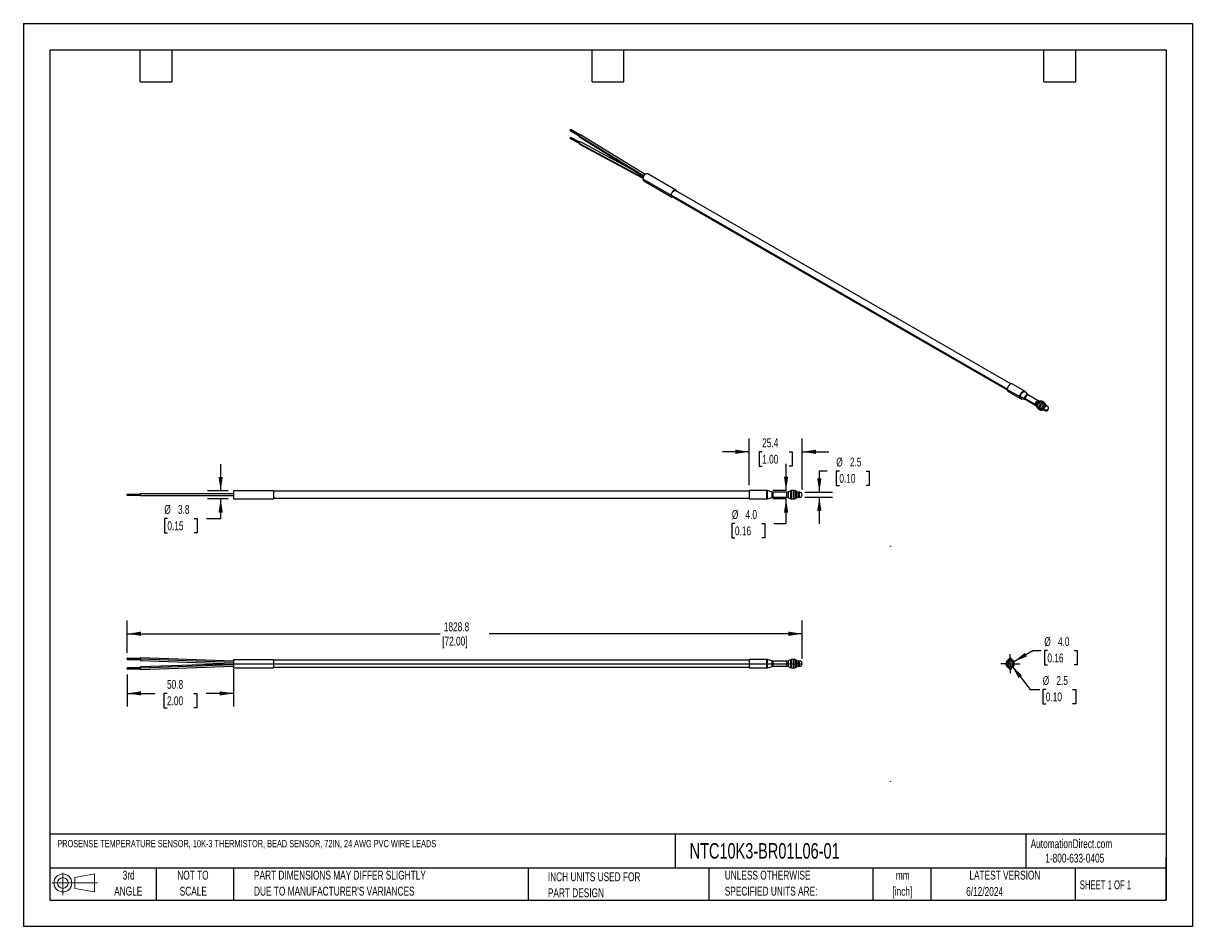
# Model space of a CAD drawing. Header units: millimetres. Extents: x 0 to 559, y 0 to 432.
import ezdxf

# ---------------------------------------------------------------- set-up
doc = ezdxf.new("R2010")
doc.units = ezdxf.units.MM
doc.header["$LTSCALE"] = 2
doc.linetypes.add('CENTERX2', pattern=[20.32, 12.7, -2.54, 2.54, -2.54])
doc.layers.add('CENTER', color=40, linetype='CENTERX2')
doc.layers.add('SLD-DEFPOINTS', color=7, linetype='Continuous')
doc.layers.add('DIMENSIONS', color=140, linetype='Continuous', lineweight=25)
doc.layers.add('TEXT', color=140, linetype='Continuous', lineweight=25)
doc.styles.add('SLDTEXTSTYLE0', font='TXT', dxfattribs={"width": 0.7})
doc.styles.add('SLDTEXTSTYLE1', font='TXT', dxfattribs={"width": 0.65})
doc.dimstyles.new('SLDDIMSTYLE0', dxfattribs={"dimtxt": 4.316016, "dimasz": 6.604, "dimexe": 0, "dimexo": 0.0625, "dimgap": 1.079004, "dimtad": 0, "dimtih": 1, "dimtoh": 1, "dimdec": 1, "dimrnd": 1e-09, "dimzin": 4, "dimdsep": 46, "dimtxsty": 'SLDTEXTSTYLE0', "dimsah": 1, "dimcen": 0, "dimadec": 0, "dimazin": 1, "dimtfac": 1, "dimtdec": 1, "dimtofl": 0, "dimtmove": 0, "dimatfit": 3, "dimfxl": 0, "dimfrac": 2, "dimtolj": 1, "dimtzin": 12, "dimarcsym": 0})
doc.dimstyles.new('SLDDIMSTYLE1', dxfattribs={"dimtxt": 4.316016, "dimasz": 6.604, "dimexe": 0, "dimexo": 0.0625, "dimgap": 1.079004, "dimtad": 0, "dimtih": 1, "dimtoh": 1, "dimdec": 1, "dimrnd": 1e-09, "dimzin": 12, "dimdsep": 46, "dimtxsty": 'SLDTEXTSTYLE0', "dimsah": 1, "dimcen": 0, "dimadec": 0, "dimazin": 3, "dimtfac": 1, "dimtdec": 1, "dimtofl": 0, "dimtmove": 0, "dimatfit": 3, "dimfxl": 0, "dimfrac": 2, "dimtolj": 1, "dimtzin": 12, "dimarcsym": 0})
doc.dimstyles.new('SLDDIMSTYLE2', dxfattribs={"dimtxt": 4.316016, "dimasz": 6.604, "dimexe": 0, "dimexo": 0.0625, "dimgap": 1.079004, "dimtad": 0, "dimtih": 1, "dimtoh": 1, "dimdec": 1, "dimrnd": 1e-09, "dimzin": 12, "dimdsep": 46, "dimtxsty": 'SLDTEXTSTYLE0', "dimsah": 1, "dimcen": 0.09, "dimadec": 0, "dimazin": 3, "dimtfac": 1, "dimtdec": 1, "dimtofl": 0, "dimtmove": 0, "dimatfit": 3, "dimfxl": 0, "dimfrac": 2, "dimtolj": 1, "dimtzin": 12, "dimarcsym": 0})
doc.dimstyles.new('SLDDIMSTYLE3', dxfattribs={"dimtxt": 4.316016, "dimasz": 6.604, "dimexe": 0, "dimexo": 0.0625, "dimgap": 1.079004, "dimtad": 0, "dimtih": 1, "dimtoh": 1, "dimdec": 1, "dimrnd": 1e-09, "dimzin": 12, "dimdsep": 46, "dimtxsty": 'SLDTEXTSTYLE0', "dimsah": 1, "dimcen": 0.09, "dimadec": 0, "dimazin": 3, "dimtfac": 1, "dimtdec": 1, "dimtmove": 0, "dimatfit": 0, "dimfxl": 0, "dimfrac": 2, "dimtolj": 1, "dimtzin": 12, "dimarcsym": 0})
doc.dimstyles.new('SLDDIMSTYLE4', dxfattribs={"dimtxt": 4.316016, "dimasz": 6.604, "dimexe": 0, "dimexo": 0.0625, "dimgap": 1.079004, "dimtad": 0, "dimtih": 1, "dimtoh": 1, "dimdec": 1, "dimrnd": 1e-09, "dimzin": 4, "dimdsep": 46, "dimtxsty": 'SLDTEXTSTYLE0', "dimsah": 1, "dimcen": 0.09, "dimadec": 0, "dimazin": 1, "dimtfac": 1, "dimtdec": 1, "dimtmove": 0, "dimatfit": 0, "dimfxl": 0, "dimfrac": 2, "dimtolj": 1, "dimtzin": 12, "dimarcsym": 0})

# ---------------------------------------------------------------- blocks, each defined once
blk = doc.blocks.new('Block11')
at = {"color": 7, "linetype": 'Continuous', "lineweight": 18}
for p, q in [((0, 5.76), (21.75, 5.76)), ((5.18, 10.62), (5.18, 0)), ((10.96, 8.33), (20.35, 10.06)), ((10.96, 3.19), (10.96, 8.33)), ((20.35, 10.06), (20.35, 1.46)), ((10.96, 3.19), (20.35, 1.46))]:
    blk.add_line(p, q, dxfattribs=at)
for radius in [4.3, 2.57]:
    blk.add_circle((5.18, 5.76), radius, dxfattribs=at)
blk = doc.blocks.new('Block12')
at = {"layer": 'SLD-DEFPOINTS'}
blk.add_blockref('Block11', (0, 0), dxfattribs=at)
blk = doc.blocks.new('SW_NOTE_0')
at = {"layer": 'TEXT', "color": 0, "linetype": 'CENTERX2', "lineweight": 18, "char_height": 4.233, "attachment_point": 2, "style": 'SLDTEXTSTYLE0'}
for s, insert in [('mm', (5.69, 5.46)), ('[inch]', (5.52, -2.19))]:
    blk.add_mtext(s, dxfattribs=dict(at, insert=insert))
blk = doc.blocks.new('SW_NOTE_0_1')
at = {"layer": 'TEXT', "color": 0, "linetype": 'CENTERX2', "lineweight": 18, "char_height": 4.2333, "attachment_point": 1, "style": 'SLDTEXTSTYLE0'}
for s, insert in [('UNLESS OTHERWISE', (0, 5.46)), ('SPECIFIED UNITS ARE:', (0, -2.19))]:
    blk.add_mtext(s, dxfattribs=dict(at, insert=insert))
blk = doc.blocks.new('SW_NOTE_0_2')
at = {"layer": 'TEXT', "color": 0, "linetype": 'CENTERX2', "lineweight": 18, "char_height": 4.2333, "attachment_point": 1, "style": 'SLDTEXTSTYLE0'}
for s, insert in [('PART DIMENSIONS MAY DIFFER SLIGHTLY', (0, 5.46)), ("DUE TO MANUFACTURER'S VARIANCES", (0, -2.19))]:
    blk.add_mtext(s, dxfattribs=dict(at, insert=insert))
blk = doc.blocks.new('SW_NOTE_0_3')
at = {"layer": 'TEXT', "color": 0, "linetype": 'CENTERX2', "lineweight": 18, "char_height": 4.233, "attachment_point": 2, "style": 'SLDTEXTSTYLE0'}
for s, insert in [('NOT TO', (10.52, 5.46)), ('SCALE', (10.71, -2.19))]:
    blk.add_mtext(s, dxfattribs=dict(at, insert=insert))
blk = doc.blocks.new('SW_NOTE_0_4')
at = {"layer": 'TEXT', "color": 0, "linetype": 'CENTERX2', "lineweight": 18, "char_height": 4.233, "attachment_point": 2, "style": 'SLDTEXTSTYLE0'}
for s, insert in [('3rd', (4.63, 5.46)), ('ANGLE', (4.44, -2.19))]:
    blk.add_mtext(s, dxfattribs=dict(at, insert=insert))
blk = doc.blocks.new('SW_NOTE_0_5')
at = {"layer": 'TEXT', "color": 0, "linetype": 'CENTERX2', "lineweight": 18, "char_height": 4.2333, "attachment_point": 1, "style": 'SLDTEXTSTYLE0'}
for s, insert in [('INCH UNITS USED FOR', (0, 5.46)), ('PART DESIGN', (0, -2.19))]:
    blk.add_mtext(s, dxfattribs=dict(at, insert=insert))
blk = doc.blocks.new('_D')
at = {"layer": 'DIMENSIONS'}
for p, q in [((473.39, 126.72), (482.45, 131.95)), ((482.45, 131.95), (486.5, 131.95)), ((489.4, 131.95), (487.95, 131.95)), ((487.95, 131.95), (487.95, 125.09)), ((502.22, 131.95), (503.67, 131.95)), ((503.67, 131.95), (503.67, 125.09)), ((487.95, 125.09), (489.4, 125.09)), ((503.67, 125.09), (502.22, 125.09))]:
    blk.add_line(p, q, dxfattribs=at)
blk.add_solid([(473.39, 126.72), (479.61, 129.14), (478.6, 130.9)], dxfattribs=at)
at = {"layer": 'DIMENSIONS', "char_height": 4.233, "attachment_point": 1, "style": 'SLDTEXTSTYLE0'}
for s, insert in [('%%c', (487.94, 138.37)), ('4.0', (494.45, 138.37)), ('0.16', (489.4, 130.55))]:
    blk.add_mtext(s, dxfattribs=dict(at, insert=insert))
blk = doc.blocks.new('_D_1')
at = {"layer": 'DIMENSIONS'}
for p, q in [((472.39, 124.73), (481.14, 113.36)), ((481.14, 113.36), (485.75, 113.36)), ((488.65, 113.36), (487.2, 113.36)), ((487.2, 113.36), (487.2, 106.5)), ((501.47, 113.36), (502.92, 113.36)), ((502.92, 113.36), (502.92, 106.5)), ((487.2, 106.5), (488.65, 106.5)), ((502.92, 106.5), (501.47, 106.5))]:
    blk.add_line(p, q, dxfattribs=at)
blk.add_solid([(472.39, 124.73), (475.61, 118.87), (477.22, 120.11)], dxfattribs=at)
at = {"layer": 'DIMENSIONS', "char_height": 4.233, "attachment_point": 1, "style": 'SLDTEXTSTYLE0'}
for s, insert in [('%%c', (487.18, 119.78)), ('2.5', (493.7, 119.78)), ('0.10', (488.65, 111.96))]:
    blk.add_mtext(s, dxfattribs=dict(at, insert=insert))
blk = doc.blocks.new('SW_CENTERMARKSYMBOL_0')
at = {"layer": 'CENTER', "color": 0}
for p, q in [((-2.54, 0), (-4.56, 0)), ((0, 0), (-2.54, 0)), ((0, 2.54), (0, 4.56)), ((0, 0), (0, 2.54)), ((0, 0), (0, -2.54)), ((0, 0), (2.54, 0)), ((2.54, 0), (4.56, 0)), ((0, -2.54), (0, -4.56))]:
    blk.add_line(p, q, dxfattribs=at)
blk = doc.blocks.new('_D_2')
at = {"layer": 'DIMENSIONS'}
for p, q in [((49.67, 130.91), (49.67, 146.36)), ((372.21, 128.24), (372.21, 146.36)), ((49.67, 140.01), (199.2, 140.01)), ((372.21, 140.01), (222.68, 140.01))]:
    blk.add_line(p, q, dxfattribs=at)
for points in [[(49.67, 140.01), (56.28, 138.99), (56.28, 141.02)], [(372.21, 140.01), (365.6, 141.02), (365.6, 138.99)]]:
    blk.add_solid(points, dxfattribs=at)
at = {"layer": 'DIMENSIONS', "char_height": 4.233, "attachment_point": 1, "style": 'SLDTEXTSTYLE0'}
for s, insert in [('1828.8', (200.94, 145.46)), ('[72.00]', (200.17, 138.6))]:
    blk.add_mtext(s, dxfattribs=dict(at, insert=insert))
blk = doc.blocks.new('_D_3')
at = {"layer": 'DIMENSIONS'}
for p, q in [((100.45, 123.16), (100.45, 105.16)), ((49.67, 120.5), (49.67, 105.16)), ((49.67, 111.51), (62.8, 111.51)), ((68.65, 111.51), (67.2, 111.51)), ((67.2, 111.51), (67.2, 104.65)), ((81.47, 111.51), (82.92, 111.51)), ((82.92, 111.51), (82.92, 104.65)), ((100.45, 111.51), (87.32, 111.51)), ((67.2, 104.65), (68.65, 104.65)), ((82.92, 104.65), (81.47, 104.65))]:
    blk.add_line(p, q, dxfattribs=at)
for points in [[(49.67, 111.51), (56.28, 110.49), (56.28, 112.52)], [(100.45, 111.51), (93.84, 112.52), (93.84, 110.49)]]:
    blk.add_solid(points, dxfattribs=at)
at = {"layer": 'DIMENSIONS', "char_height": 4.233, "attachment_point": 1, "style": 'SLDTEXTSTYLE0'}
for s, insert in [('50.8', (68.65, 117.93)), ('2.00', (68.65, 110.1))]:
    blk.add_mtext(s, dxfattribs=dict(at, insert=insert))
blk = doc.blocks.new('_D_4')
at = {"layer": 'DIMENSIONS'}
for p, q in [((384.18, 217.8), (380.4, 217.8)), ((380.4, 217.8), (380.4, 207.71)), ((389.98, 217.8), (388.53, 217.8)), ((388.53, 217.8), (388.53, 210.94)), ((402.8, 217.8), (404.25, 217.8)), ((404.25, 217.8), (404.25, 210.94)), ((373.48, 207.71), (386.75, 207.71)), ((388.53, 210.94), (389.98, 210.94)), ((404.25, 210.94), (402.8, 210.94)), ((373.48, 205.25), (386.75, 205.25)), ((380.4, 205.25), (380.4, 192.55))]:
    blk.add_line(p, q, dxfattribs=at)
for points in [[(380.4, 207.71), (381.42, 214.32), (379.39, 214.32)], [(380.4, 205.25), (379.39, 198.64), (381.42, 198.64)]]:
    blk.add_solid(points, dxfattribs=at)
at = {"layer": 'DIMENSIONS', "char_height": 4.233, "attachment_point": 1, "style": 'SLDTEXTSTYLE0'}
for s, insert in [('%%c', (388.51, 224.23)), ('2.5', (395.03, 224.23)), ('0.10', (389.98, 216.4))]:
    blk.add_mtext(s, dxfattribs=dict(at, insert=insert))
blk = doc.blocks.new('_D_5')
at = {"layer": 'DIMENSIONS'}
for p, q in [((346.81, 211.04), (346.81, 233.34)), ((372.21, 209.02), (372.21, 233.34)), ((346.81, 226.99), (334.11, 226.99)), ((353.09, 226.99), (351.64, 226.99)), ((351.64, 226.99), (351.64, 220.13)), ((365.92, 226.99), (367.37, 226.99)), ((367.37, 226.99), (367.37, 220.13)), ((372.21, 226.99), (384.91, 226.99)), ((351.64, 220.13), (353.09, 220.13)), ((367.37, 220.13), (365.92, 220.13))]:
    blk.add_line(p, q, dxfattribs=at)
for points in [[(346.81, 226.99), (340.2, 228.01), (340.2, 225.98)], [(372.21, 226.99), (378.81, 225.98), (378.81, 228.01)]]:
    blk.add_solid(points, dxfattribs=at)
at = {"layer": 'DIMENSIONS', "char_height": 4.233, "attachment_point": 1, "style": 'SLDTEXTSTYLE0'}
for s, insert in [('25.4', (353.09, 233.42)), ('1.00', (353.09, 225.59))]:
    blk.add_mtext(s, dxfattribs=dict(at, insert=insert))
blk = doc.blocks.new('_D_6')
at = {"layer": 'DIMENSIONS'}
for p, q in [((94.3, 208.39), (94.3, 221.09)), ((97.91, 208.39), (87.95, 208.39)), ((97.91, 204.58), (87.95, 204.58)), ((94.3, 195.16), (94.3, 204.58)), ((68.83, 195.16), (67.38, 195.16)), ((67.38, 195.16), (67.38, 188.3)), ((81.66, 195.16), (83.11, 195.16)), ((83.11, 195.16), (83.11, 188.3)), ((87.45, 195.16), (94.3, 195.16)), ((67.38, 188.3), (68.83, 188.3)), ((83.11, 188.3), (81.66, 188.3))]:
    blk.add_line(p, q, dxfattribs=at)
for points in [[(94.3, 208.39), (95.31, 214.99), (93.28, 214.99)], [(94.3, 204.58), (93.28, 197.97), (95.31, 197.97)]]:
    blk.add_solid(points, dxfattribs=at)
at = {"layer": 'DIMENSIONS', "char_height": 4.233, "attachment_point": 1, "style": 'SLDTEXTSTYLE0'}
for s, insert in [('%%c', (67.37, 201.58)), ('3.8', (73.89, 201.58)), ('0.15', (68.83, 193.75))]:
    blk.add_mtext(s, dxfattribs=dict(at, insert=insert))
blk = doc.blocks.new('_D_7')
at = {"layer": 'DIMENSIONS'}
for p, q in [((364.5, 208.5), (364.5, 221.2)), ((364.73, 208.5), (358.15, 208.5)), ((364.73, 204.46), (358.15, 204.46)), ((364.5, 192.73), (364.5, 204.46)), ((340.08, 192.73), (338.63, 192.73)), ((338.63, 192.73), (338.63, 185.87)), ((352.9, 192.73), (354.35, 192.73)), ((354.35, 192.73), (354.35, 185.87)), ((358.7, 192.73), (364.5, 192.73)), ((338.63, 185.87), (340.08, 185.87)), ((354.35, 185.87), (352.9, 185.87))]:
    blk.add_line(p, q, dxfattribs=at)
for points in [[(364.5, 208.5), (365.52, 215.11), (363.49, 215.11)], [(364.5, 204.46), (363.49, 197.85), (365.52, 197.85)]]:
    blk.add_solid(points, dxfattribs=at)
at = {"layer": 'DIMENSIONS', "char_height": 4.233, "attachment_point": 1, "style": 'SLDTEXTSTYLE0'}
for s, insert in [('%%c', (338.61, 199.15)), ('4.0', (345.13, 199.15)), ('0.16', (340.08, 191.33))]:
    blk.add_mtext(s, dxfattribs=dict(at, insert=insert))

msp = doc.modelspace()

# ---------------------------------------------------------------- linework, layer by layer
at = {"color": 7, "linetype": 'Continuous'}
for p, q in [((0, 431.81), (0, 0.01)), ((0, 431.81), (558.8, 431.81)), ((558.8, 431.81), (558.8, 0.01)), ((558.8, 0.01), (0, 0.01))]:
    msp.add_line(p, q, dxfattribs=at)
for p, q in [((265.65, 378.06), (261.31, 380.74)), ((261.38, 380.6), (265.62, 377.98)), ((265.93, 378.5), (261.68, 381.13)), ((265.64, 374.56), (261.31, 376.89)), ((261.37, 376.75), (265.62, 374.47)), ((265.92, 375), (261.68, 377.28)), ((296.49, 358.78), (265.61, 377.85)), ((265.72, 377.59), (296.42, 358.63)), ((297.16, 359.54), (266.31, 378.6)), ((292.55, 361.02), (266.31, 375.11)), ((296.15, 357.96), (265.61, 374.36)), ((265.72, 374.1), (296.13, 357.77)), ((311.87, 352.07), (298.39, 359.86)), ((296.09, 357.43), (309.57, 349.65)), ((296.48, 356.56), (309.97, 348.77)), ((309.74, 349.75), (470.22, 257.11)), ((309.99, 349.05), (470.22, 256.55)), ((471.87, 259.41), (311.64, 351.91)), ((478.65, 255.93), (472.65, 259.4)), ((470.2, 256.82), (476.21, 253.36)), ((470.62, 255.89), (476.62, 252.43)), ((476.52, 253.22), (478.49, 252.63)), ((477.17, 252.24), (478.92, 251.98)), ((478.81, 252.5), (483.58, 249.74)), ((479.06, 251.93), (483.83, 249.18)), ((480.18, 254.17), (479.08, 255.56)), ((485.07, 251.32), (480.3, 254.07)), ((483.86, 249.49), (484.39, 248.72)), ((483.97, 249.06), (484.54, 248.09)), ((484.67, 248.47), (485.39, 248.05)), ((485.09, 247.54), (485.81, 247.13)), ((486.36, 251.25), (485.24, 251.26)), ((485.99, 247.86), (486.77, 247.75)), ((486.86, 246.94), (487.44, 247.04)), ((487.83, 250.63), (487.12, 251.04)), ((487.37, 247.56), (487.82, 247.29)), ((487.62, 246.99), (488.08, 246.73)), ((488.72, 249.26), (488.51, 249.81)), ((489.31, 248.86), (488.86, 249.13)), ((49.67, 206.18), (49.67, 206.79)), ((49.67, 206.79), (56.02, 206.79)), ((56.02, 207.06), (100.45, 207.06)), ((56.02, 205.9), (56.02, 207.06)), ((100.45, 208.39), (100.45, 204.58)), ((119.52, 208.39), (100.45, 208.39)), ((119.52, 208.39), (119.52, 204.58)), ((346.81, 208.13), (119.52, 208.13)), ((355.29, 208.5), (346.81, 208.5)), ((346.81, 208.5), (346.81, 204.46)), ((355.29, 204.46), (355.29, 208.5)), ((355.68, 204.52), (355.68, 208.44)), ((357.8, 207.77), (355.68, 208.44)), ((357.8, 205.19), (357.8, 207.77)), ((358.18, 207.71), (358.18, 205.25)), ((364.93, 207.71), (358.18, 207.71)), ((364.93, 205.25), (364.93, 207.71)), ((366.76, 208.4), (365.44, 207.82)), ((365.44, 207.82), (365.44, 205.14)), ((366.76, 204.56), (366.76, 208.4)), ((368.28, 208.5), (367.27, 208.5)), ((367.27, 204.46), (367.27, 208.5)), ((368.28, 204.46), (368.28, 208.5)), ((368.95, 204.64), (368.95, 208.32)), ((369.63, 207.9), (368.95, 208.32)), ((369.63, 205.06), (369.63, 207.9)), ((370.29, 207.71), (370.29, 205.25)), ((370.94, 207.71), (370.29, 207.71)), ((370.94, 205.25), (370.94, 207.71)), ((56.02, 206.18), (49.67, 206.18)), ((100.45, 205.9), (56.02, 205.9)), ((100.45, 204.58), (119.52, 204.58)), ((119.52, 204.83), (346.81, 204.83)), ((346.81, 204.46), (355.29, 204.46)), ((355.68, 204.52), (357.8, 205.19)), ((358.18, 205.25), (364.93, 205.25)), ((365.44, 205.14), (366.76, 204.56)), ((367.27, 204.46), (368.28, 204.46)), ((368.95, 204.64), (369.63, 205.06)), ((370.29, 205.25), (370.94, 205.25)), ((56.02, 128.15), (49.67, 128.37)), ((49.67, 128.06), (49.67, 128.36)), ((56.02, 127.84), (49.67, 128.06)), ((49.67, 128.06), (49.67, 127.76)), ((49.67, 127.76), (56.03, 127.54)), ((56.03, 123.87), (49.67, 123.65)), ((49.67, 123.35), (49.67, 123.65)), ((56.02, 123.57), (49.67, 123.35)), ((49.67, 123.35), (49.67, 123.04)), ((49.67, 123.04), (56.02, 123.26)), ((100.45, 126.87), (56.02, 128.43)), ((56.02, 127.84), (56.02, 128.42)), ((100.45, 126.29), (56.02, 127.84)), ((56.02, 127.84), (56.02, 127.26)), ((56.02, 127.26), (100.47, 125.7)), ((100.47, 125.7), (56.02, 124.15)), ((100.45, 125.12), (56.02, 123.57)), ((56.02, 122.98), (100.45, 124.54)), ((56.02, 123.57), (56.02, 124.15)), ((56.02, 123.57), (56.02, 122.99)), ((119.52, 127.61), (100.45, 127.61)), ((100.45, 127.61), (100.45, 125.7)), ((100.45, 125.7), (119.52, 125.7)), ((100.45, 125.7), (100.45, 123.8)), ((100.45, 123.8), (119.52, 123.8)), ((119.52, 127.61), (119.52, 125.7)), ((346.81, 127.36), (119.52, 127.36)), ((119.52, 125.7), (119.52, 123.8)), ((119.52, 125.7), (346.81, 125.7)), ((119.52, 124.05), (346.81, 124.05)), ((355.29, 127.73), (346.81, 127.73)), ((346.81, 127.73), (346.81, 125.7)), ((346.81, 125.7), (355.29, 125.7)), ((346.81, 125.7), (346.81, 123.68)), ((346.81, 123.68), (355.29, 123.68)), ((355.29, 125.7), (355.29, 127.73)), ((355.29, 125.7), (355.68, 125.7)), ((355.29, 123.68), (355.29, 125.7)), ((357.8, 127), (355.68, 127.67)), ((355.68, 125.7), (355.68, 127.67)), ((355.68, 125.7), (357.8, 125.7)), ((355.68, 123.74), (355.68, 125.7)), ((355.68, 123.74), (357.8, 124.41)), ((357.8, 125.7), (357.8, 127)), ((358.18, 125.7), (357.8, 125.7)), ((357.8, 124.41), (357.8, 125.7)), ((364.93, 126.94), (358.18, 126.94)), ((358.18, 126.94), (358.18, 125.7)), ((358.18, 125.7), (364.93, 125.7)), ((358.18, 125.7), (358.18, 124.47)), ((358.18, 124.47), (364.93, 124.47)), ((364.93, 125.7), (364.93, 126.94)), ((365.44, 125.7), (364.93, 125.7)), ((364.93, 124.47), (364.93, 125.7)), ((366.76, 127.62), (365.44, 127.04)), ((365.44, 127.04), (365.44, 125.7)), ((365.44, 125.7), (366.76, 125.7)), ((365.44, 125.7), (365.44, 124.36)), ((365.44, 124.36), (366.76, 123.79)), ((366.76, 125.7), (366.76, 127.62)), ((366.76, 125.7), (367.27, 125.7)), ((366.76, 123.79), (366.76, 125.7)), ((368.28, 127.73), (367.27, 127.73)), ((367.27, 125.7), (367.27, 127.73)), ((367.27, 125.7), (368.28, 125.7)), ((367.27, 123.68), (367.27, 125.7)), ((367.27, 123.68), (368.28, 123.68)), ((368.28, 125.7), (368.28, 127.73)), ((368.28, 125.7), (368.95, 125.7)), ((368.28, 123.68), (368.28, 125.7)), ((369.63, 127.12), (368.95, 127.54)), ((368.95, 125.7), (368.95, 127.54)), ((368.95, 125.7), (369.63, 125.7)), ((368.95, 123.87), (368.95, 125.7)), ((368.95, 123.87), (369.63, 124.28)), ((369.63, 125.7), (369.63, 127.12)), ((370.29, 125.7), (369.63, 125.7)), ((369.63, 124.28), (369.63, 125.7)), ((370.94, 126.94), (370.29, 126.94)), ((370.29, 126.94), (370.29, 125.7)), ((370.29, 125.7), (370.94, 125.7)), ((370.29, 125.7), (370.29, 124.47)), ((370.29, 124.47), (370.94, 124.47)), ((370.94, 125.7), (370.94, 126.94)), ((370.94, 125.7), (372.21, 125.7)), ((370.94, 124.47), (370.94, 125.7)), ((469.61, 125.7), (469.8, 125.7)), ((469.8, 125.7), (470.21, 125.7)), ((470.4, 125.7), (470.21, 125.7)), ((470.4, 125.7), (471.63, 125.7)), ((471.05, 127.64), (471.05, 127.84)), ((471.05, 123.77), (471.05, 123.57)), ((471.63, 125.7), (472.87, 125.7)), ((472.22, 127.84), (472.22, 127.64)), ((472.22, 123.57), (472.22, 123.77)), ((473.05, 125.7), (472.87, 125.7)), ((473.05, 125.7), (473.47, 125.7)), ((473.47, 125.7), (473.66, 125.7))]:
    msp.add_line(p, q)
at = {"flags": 128}
for points in [[(261.31, 380.74), (261.33, 380.83), (261.36, 380.92), (261.42, 381.01), (261.48, 381.08), (261.55, 381.12), (261.62, 381.14), (261.68, 381.13), (261.68, 381.12)], [(261.31, 376.89), (261.33, 376.98), (261.36, 377.07), (261.42, 377.16), (261.48, 377.23), (261.55, 377.27), (261.62, 377.29), (261.68, 377.28)], [(265.61, 377.85), (265.63, 378.02), (265.7, 378.2), (265.8, 378.37), (265.93, 378.5), (266.07, 378.59), (266.2, 378.62), (266.31, 378.59), (266.32, 378.59)], [(265.61, 374.36), (265.63, 374.53), (265.7, 374.71), (265.8, 374.88), (265.93, 375.01), (266.07, 375.1), (266.2, 375.13), (266.31, 375.11)], [(298.39, 359.86), (298.11, 359.95), (297.67, 359.88), (297.2, 359.61), (296.76, 359.17), (296.4, 358.61), (296.17, 358.01), (296.09, 357.43)], [(312.22, 351.58), (312.19, 351.69), (311.95, 352.02), (311.59, 352.16), (311.16, 352.09), (310.69, 351.82), (310.25, 351.38), (309.89, 350.83), (309.66, 350.22), (309.57, 349.65)], [(309.57, 349.65), (309.66, 349.16), (309.89, 348.83), (310.25, 348.69), (310.57, 348.72)], [(309.74, 349.74), (309.83, 350.32), (310.09, 350.9), (310.47, 351.42), (310.92, 351.78), (311.37, 351.94), (311.75, 351.86), (311.85, 351.79)], [(310.2, 348.93), (310.09, 348.98), (309.83, 349.28), (309.74, 349.74)], [(472.65, 259.4), (472.35, 259.49), (471.88, 259.42), (471.39, 259.13), (470.92, 258.66), (470.54, 258.08), (470.29, 257.44), (470.2, 256.82)], [(476.21, 253.36), (476.29, 253.97), (476.54, 254.61), (476.92, 255.2), (477.39, 255.66), (477.88, 255.95), (478.35, 256.02), (478.65, 255.93)], [(476.52, 253.22), (476.6, 253.82), (476.84, 254.44), (477.21, 255.01), (477.67, 255.47), (478.15, 255.74), (478.6, 255.81), (478.97, 255.67), (479.08, 255.56)], [(476.64, 252.45), (476.95, 252.29), (477.19, 252.26)], [(478.49, 252.63), (478.56, 253.07), (478.76, 253.53), (479.06, 253.93), (479.41, 254.21), (479.76, 254.34), (480.05, 254.28), (480.18, 254.17)], [(478.92, 251.98), (478.76, 252.04), (478.56, 252.27), (478.49, 252.63)], [(479.08, 255.54), (478.8, 255.83), (478.64, 255.92)], [(480.3, 254.07), (480.01, 254.13), (479.68, 254.01), (479.35, 253.74), (479.06, 253.36), (478.87, 252.92), (478.81, 252.5)], [(478.81, 252.5), (478.87, 252.15), (479.06, 251.93), (479.06, 251.93)], [(478.93, 251.98), (478.96, 251.98), (479.06, 251.92)], [(480.3, 254.08), (480.22, 254.12), (480.2, 254.16)], [(483.58, 249.74), (483.64, 250.17), (483.83, 250.6), (484.12, 250.98), (484.45, 251.25), (484.78, 251.37), (485.07, 251.32), (485.07, 251.31)], [(483.83, 249.18), (483.64, 249.4), (483.58, 249.74)], [(483.83, 249.17), (483.91, 249.13), (483.96, 249.06)], [(485.24, 251.26), (485.17, 251.26), (484.81, 251.13), (484.45, 250.84), (484.14, 250.43), (483.94, 249.95), (483.86, 249.49)], [(483.86, 249.49), (483.94, 249.12), (483.97, 249.06)], [(484.53, 248.1), (484.47, 248.23), (484.39, 248.72)], [(484.67, 248.47), (484.76, 249.08), (485.01, 249.72), (485.39, 250.31), (485.86, 250.78), (486.35, 251.06), (486.82, 251.14), (487.12, 251.04)], [(485.23, 251.27), (485.17, 251.27), (485.07, 251.33)], [(485.39, 248.05), (485.48, 248.67), (485.72, 249.31), (486.11, 249.9), (486.57, 250.36), (487.07, 250.65), (487.54, 250.72), (487.83, 250.63)], [(485.99, 247.86), (486.07, 248.42), (486.29, 249), (486.64, 249.53), (487.06, 249.96), (487.51, 250.22), (487.94, 250.28), (488.28, 250.15), (488.51, 249.83), (488.51, 249.81)], [(486.86, 246.94), (486.64, 246.93), (486.29, 247.07), (486.07, 247.39), (485.99, 247.86)], [(487.1, 251.03), (486.79, 251.19), (486.35, 251.24)], [(486.77, 247.75), (486.84, 248.24), (487.06, 248.74), (487.39, 249.18), (487.77, 249.49), (488.15, 249.62), (488.48, 249.56), (488.7, 249.31), (488.72, 249.26)], [(487.44, 247.04), (487.39, 247.04), (487.06, 247.1), (486.84, 247.35), (486.77, 247.75)], [(488.86, 249.13), (488.57, 249.18), (488.24, 249.07), (487.91, 248.8), (487.62, 248.42), (487.43, 247.98), (487.37, 247.56)], [(487.37, 247.56), (487.43, 247.21), (487.62, 246.99), (487.62, 246.99)], [(487.44, 247.05), (487.44, 247.04), (487.52, 247.03), (487.62, 246.98)], [(487.82, 247.29), (487.89, 247.72), (488.08, 248.15), (488.36, 248.53), (488.7, 248.8), (489.03, 248.92), (489.31, 248.86)], [(488.08, 246.73), (488.08, 246.73), (487.89, 246.95), (487.82, 247.29)], [(488.86, 249.14), (488.78, 249.18), (488.72, 249.26), (488.72, 249.26)], [(489.78, 247.17), (489.93, 247.6), (489.94, 247.78)]]:
    msp.add_lwpolyline(points, dxfattribs=at)
for centre, radius, start, end in [((261.48, 380.73), 0.162, 176.1366, 231.8053), ((261.45, 376.86), 0.136, 170.5695, 239.6877), ((265.92, 377.83), 0.31, 176.1366, 231.8053), ((265.86, 374.32), 0.261, 170.5695, 239.6877), ((296.98, 357.31), 0.907, 172.4814, 236.2064), ((471.16, 256.69), 0.963, 172.4814, 236.2064), ((477.16, 253.23), 0.962, 172.4669, 236.3436), ((476.93, 254.64), 1.47, 240.4593, 253.6916), ((477.37, 253.08), 0.868, 170.743, 256.3155), ((478.08, 251.22), 1.47, 60.4593, 73.6916), ((483.17, 248.99), 0.856, 35.7832, 61.3828), ((486.91, 248.79), 2.52, 102.6602, 181.6612), ((485.08, 249.22), 0.856, 215.7832, 241.3828), ((485.48, 248.51), 1.02, 202.0505, 248.346), ((485.63, 248.34), 0.963, 172.4814, 236.2064), ((486.34, 247.93), 0.962, 172.4669, 236.3436), ((486.2, 249.52), 1.67, 241.1938, 262.9393), ((486.53, 248.15), 1.23, 234.6382, 286.6568), ((486.56, 246.09), 1.67, 61.1938, 82.9393), ((487.3, 249.47), 1.25, 15.254, 65.4184), ((488.72, 249.03), 1.96, 242.6845, 296.3673), ((488.72, 247.79), 1.23, 238.9922, 329.9586), ((488.85, 247.87), 1.09, 355.4907, 65.1028), ((489.32, 247.84), 0.622, 296.0476, 354.8712), ((355.29, 207.23), 1.27, 72.4531, 90), ((358.18, 208.98), 1.27, 252.4531, 270), ((364.93, 208.98), 1.27, 270, 293.5975), ((367.27, 207.23), 1.27, 90, 113.5975), ((368.28, 207.23), 1.27, 58.5512, 90), ((370.29, 208.98), 1.27, 238.5512, 270), ((370.94, 206.44), 1.27, 1.6425, 90), ((355.29, 205.73), 1.27, 270, 287.5469), ((358.18, 203.98), 1.27, 90, 107.5469), ((364.93, 203.98), 1.27, 66.4025, 90), ((367.27, 205.73), 1.27, 246.4025, 270), ((368.28, 205.73), 1.27, 270, 301.4488), ((370.29, 203.98), 1.27, 90, 121.4488), ((370.94, 206.52), 1.27, 270, 358.3575), ((355.29, 126.46), 1.27, 72.4531, 90), ((355.29, 124.95), 1.27, 270, 287.5469), ((358.18, 128.21), 1.27, 252.4531, 270), ((358.18, 123.2), 1.27, 90, 107.5469), ((364.93, 128.21), 1.27, 270, 293.5975), ((364.93, 123.2), 1.27, 66.4025, 90), ((367.27, 126.46), 1.27, 90, 113.5975), ((367.27, 124.95), 1.27, 246.4025, 270), ((368.28, 126.46), 1.27, 58.5512, 90), ((368.28, 124.95), 1.27, 270, 301.4488), ((370.29, 128.21), 1.27, 238.5512, 270), ((370.29, 123.2), 1.27, 90, 121.4488), ((370.94, 125.67), 1.27, 1.6425, 90), ((370.94, 125.74), 1.27, 270, 358.3575), ((471.63, 125.7), 2.02, 0, 180), ((471.63, 125.7), 2.02, 180, 0), ((471.63, 125.7), 1.84, 0, 180), ((471.63, 125.7), 1.84, 180, 0), ((471.63, 125.7), 1.42, 0, 180), ((471.63, 125.7), 1.42, 180, 0), ((471.63, 125.7), 1.23, 0, 180), ((471.63, 125.7), 1.23, 180, 0), ((471.63, 127.84), 0.584, 0, 180), ((471.63, 123.57), 0.584, 180, 0)]:
    msp.add_arc(centre, radius, start, end)
at = {"color": 179, "linetype": 'Continuous', "lineweight": 18}
for centre, start, end in [((414.43, 181.46), 57, 131.407), ((414.43, 69.94), 228.593, 302.9999)]:
    msp.add_arc(centre, 0.5, start, end, dxfattribs=at)
at = {"layer": 'TEXT'}
for p, q in [((12.7, 419.1), (546.1, 419.1)), ((12.7, 419.1), (12.7, 12.7)), ((55.88, 403.86), (55.88, 419.1)), ((71.12, 403.86), (71.12, 419.1)), ((271.78, 403.86), (271.78, 419.1)), ((287.02, 403.86), (287.02, 419.1)), ((487.68, 403.86), (487.68, 419.1)), ((502.92, 403.86), (502.92, 419.1)), ((546.1, 419.1), (546.1, 12.7)), ((55.88, 403.86), (71.12, 403.86)), ((271.78, 403.86), (287.02, 403.86)), ((487.68, 403.86), (502.92, 403.86)), ((546.1, 44.25), (12.7, 44.25)), ((311.52, 44.25), (311.52, 27.94)), ((479.15, 44.25), (479.15, 27.94)), ((546.1, 12.7), (546.1, 33.02)), ((546.1, 27.94), (12.7, 27.94)), ((63.5, 27.94), (63.5, 12.7)), ((100.42, 27.94), (100.42, 12.7)), ((241.29, 27.94), (241.29, 12.7)), ((327.56, 27.94), (327.56, 12.7)), ((406.05, 27.94), (406.05, 12.7)), ((433.62, 27.94), (433.62, 12.7)), ((502.7, 27.94), (502.7, 12.7)), ((12.7, 12.7), (546.1, 12.7))]:
    msp.add_line(p, q, dxfattribs=at)

# ---------------------------------------------------------------- block references
at = {"layer": 'CENTER'}
msp.add_blockref('SW_CENTERMARKSYMBOL_0', (471.63, 125.7), dxfattribs=at)
at = {"layer": 'SLD-DEFPOINTS'}
msp.add_blockref('Block12', (13.68, 15.11), dxfattribs=at)
at = {"layer": 'TEXT', "linetype": 'CENTERX2', "lineweight": 18}
for name, p in [('SW_NOTE_0_4', (45.69, 21.27)), ('SW_NOTE_0_3', (70.51, 21.27)), ('SW_NOTE_0_2', (110.24, 21.27)), ('SW_NOTE_0_5', (250.66, 20.49)), ('SW_NOTE_0_1', (335.22, 21.27)), ('SW_NOTE_0', (414.57, 21.18))]:
    msp.add_blockref(name, p, dxfattribs=at)

# ---------------------------------------------------------------- texts
for s, insert, char_height, attachment_point, style in [('PROSENSE TEMPERATURE SENSOR, 10K-3 THERMISTOR,\xa0BEAD SENSOR, 72IN, 24 AWG PVC WIRE LEADS', (16.22, 41.41), 3.4514, 1, 'SLDTEXTSTYLE0'), ('NTC10K3-BR01L06-01', (318.42, 39.92), 7.4083, 1, 'SLDTEXTSTYLE0'), ('AutomationDirect.com', (481.39, 41.75), 4.2333, 1, 'SLDTEXTSTYLE0'), ('1-800-633-0405', (488.38, 34.87), 4.2333, 1, 'SLDTEXTSTYLE0'), ('LATEST VERSION', (469.1, 26.73), 4.2333, 2, 'SLDTEXTSTYLE0'), ('6/12/2024', (459.4, 18.93), 4.233, 2, 'SLDTEXTSTYLE0'), ('SHEET 1 OF 1', (504.88, 22.1), 4.2333, 1, 'SLDTEXTSTYLE1')]:
    msp.add_mtext(s, dxfattribs=dict(at, insert=insert, char_height=char_height, attachment_point=attachment_point, style=style))

# ---------------------------------------------------------------- dimensions: what is measured, and where the dimension line sits
at = {"layer": 'DIMENSIONS'}
for base, p1, p2, dimstyle, picture, middle in [((346.81, 226.99), (372.21, 206.48), (346.81, 208.5), 'SLDDIMSTYLE3', '_D_5', (359.51, 226.99)), ((100.45, 111.51), (49.67, 123.04), (100.45, 125.7), 'SLDDIMSTYLE2', '_D_3', (75.06, 111.51))]:
    dim = msp.add_linear_dim(base=base, p1=p1, p2=p2, dimstyle=dimstyle, dxfattribs=at)
    dim.commit()
    dim.dimension.update_dxf_attribs({"geometry": picture, "text_midpoint": middle, "dimtype": 160})
for base, p1, p2, dimstyle, picture, middle in [((380.4, 207.71), (370.94, 205.25), (370.94, 207.71), 'SLDDIMSTYLE3', '_D_4', (380.4, 217.8)), ((94.3, 204.58), (100.45, 208.39), (100.45, 204.58), 'SLDDIMSTYLE3', '_D_6', (94.3, 195.16)), ((364.5, 208.5), (367.27, 204.46), (367.27, 208.5), 'SLDDIMSTYLE4', '_D_7', (364.5, 192.73))]:
    dim = msp.add_linear_dim(base=base, p1=p1, p2=p2, angle=90, text='%%c<>', dimstyle=dimstyle, dxfattribs=at)
    dim.commit()
    dim.dimension.update_dxf_attribs({"geometry": picture, "text_midpoint": middle, "dimtype": 160})
dim = msp.add_linear_dim(base=(49.67, 140.01), p1=(372.21, 125.7), p2=(49.67, 128.37), text='1828.8\\P[72.00]', dimstyle='SLDDIMSTYLE2', dxfattribs=at)
dim.commit()
dim.dimension.update_dxf_attribs({"geometry": '_D_2', "text_midpoint": (210.94, 140.01), "dimtype": 160})
for p1, p2, dimstyle, picture, middle in [((469.8814, 124.6931), (473.3859, 126.7164), 'SLDDIMSTYLE0', '_D', (495.8121, 131.9494)), ((470.88, 126.68), (472.39, 124.73), 'SLDDIMSTYLE1', '_D_1', (495.06, 113.36))]:
    dim = msp.add_diameter_dim_2p(p1=p1, p2=p2, dimstyle=dimstyle, dxfattribs=at)
    dim.commit()
    dim.dimension.update_dxf_attribs({"geometry": picture, "text_midpoint": middle, "dimtype": 163})

doc.saveas('drawing.dxf')
